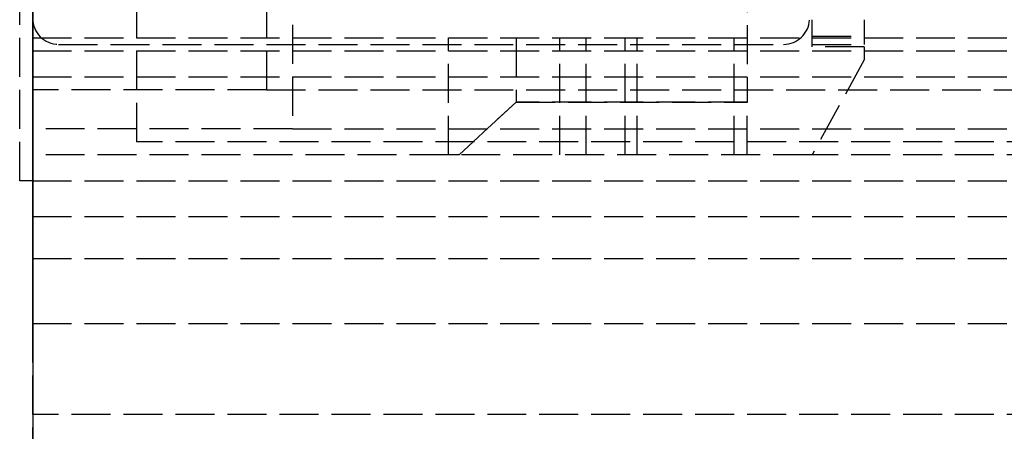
# Model space of a CAD drawing. Header units: millimetres. Extents: x 0 to 2050, y -94 to 94.
# Tile 3 of 13: x 0 to 37, y -21 to -5. Entities that reach past the tile are written whole.
import ezdxf

# ---------------------------------------------------------------- set-up
doc = ezdxf.new("R2010")
doc.units = ezdxf.units.MM
doc.header["$LTSCALE"] = 10
doc.linetypes.add('ALLCAD_Strich', pattern=[0.2, 0.15, -0.05])
doc.layers.add('BESCH_KONT_sich_schn_grun_2d', color=10, linetype='Continuous')
doc.layers.add('BESCH_KONT_sich_schn_seit_2d', color=160, linetype='Continuous')

msp = doc.modelspace()

# ---------------------------------------------------------------- linework, layer by layer
at = {"layer": 'BESCH_KONT_sich_schn_grun_2d', "linetype": 'ALLCAD_Strich'}
for p, q in [((0, 94), (0, -94)), ((-0.5, -11), (-0.5, 11)), ((4, 10), (4, -10)), ((10, 9), (10, -9)), ((27.5, -3.016), (27.5, -7.976)), ((9, -4), (9, -7.5)), ((30, -5.85), (30, -4.8)), ((32, -4.8), (32, -5.75)), ((0, -5.5), (2050, -5.5)), ((16, -10), (16, -5.5)), ((18.611, -5.5), (18.611, -7.976)), ((20.287, -10), (20.287, -5.5)), ((21.304, -10), (21.304, -5.5)), ((22.803, -10), (22.803, -5.5)), ((23.261, -10), (23.261, -5.5)), ((27, -10), (27, -5.5)), ((30, -5.44), (32, -5.44)), ((0, -6), (172, -6)), ((1, -5.75), (28.901, -5.75)), ((30, -5.75), (32, -5.75)), ((32, -5.85), (30, -5.85)), ((32, -5.85), (32, -6.35)), ((32, -6.35), (30, -10)), ((0, -7), (2050, -7)), ((9, -7.5), (0, -7.5)), ((9, -7.5), (103, -7.5)), ((18.611, -7.976), (16.413, -10)), ((16.413, -10), (18.611, -7.976)), ((27.5, -7.976), (18.611, -7.976)), ((18.611, -7.976), (27.5, -7.976)), ((27.5, -10), (27.5, -7.976)), ((10, -9), (0, -9)), ((10, -9), (1055, -9)), ((103, -9.5), (4, -9.5)), ((16, -10), (0, -10)), ((4, -10), (0, -10)), ((16.413, -10), (16, -10)), ((30, -10), (16.413, -10)), ((105, -10), (30, -10)), ((0, -11), (-0.5, -11)), ((0, -11), (1055, -11)), ((0, -12.375), (2050, -12.375)), ((0, -14), (2050, -14)), ((0, -16.5), (2050, -16.5)), ((1055, -20), (0, -20))]:
    msp.add_line(p, q, dxfattribs=at)
for centre, start, end in [((1, -4.75), 180, 270), ((28.901, -4.75), 270, 357.134)]:
    msp.add_arc(centre, 1, start, end, dxfattribs=at)
at = {"layer": 'BESCH_KONT_sich_schn_seit_2d', "linetype": 'ALLCAD_Strich'}
for p, q in [((0, -94, 2368), (0, 94, 2368)), ((0, 94, 2418), (0, -94, 2418)), ((0, -16.5, 2368), (0, 16.5, 2368)), ((0, 12, 2350.5), (0, -12, 2350.5)), ((0, 12, 2346.5), (0, -12, 2346.5)), ((0, 12, 2350.5), (0, -12, 2350.5)), ((0, 12, 2346.5), (0, -12, 2346.5)), ((0, -11, 24.5), (0, 11, 24.5)), ((0, 11, 6.5), (0, -11, 6.5)), ((0, -10.5, 2341.5), (0, 10.5, 2341.5)), ((0, 10.5, 2353.3), (0, -10.5, 2353.3)), ((0, -10.5, 2345.3), (0, 10.5, 2345.3)), ((0, -10.5, 2342.8), (0, 10.5, 2342.8)), ((0, -10.5, 2345), (0, 10.5, 2345)), ((0, -10.5, 2349), (0, 10.5, 2349)), ((0, -10, 2301), (0, 10, 2301)), ((0, 10, 2301), (0, -10, 2301)), ((0, -10, 2331), (0, 10, 2331)), ((0, 10, 24), (0, -10, 24)), ((0, -10, 24), (0, 10, 24)), ((0, -9.5, 2330.5), (0, 9.5, 2330.5)), ((0, 9.5, 2307.5), (0, -9.5, 2307.5)), ((0, -9), (0, 9)), ((0, 9, 2), (0, -9, 2)), ((0, 9, 23), (0, -9, 23)), ((0, -9, 23.5), (0, 9, 23.5)), ((0, 7.5, 2320.5), (0, -7.5, 2320.5)), ((0, -7.5, 2312.5), (0, 7.5, 2312.5)), ((0, -7.5, 7.5), (0, 7.5, 7.5)), ((0, 7.5, 22), (0, -7.5, 22)), ((0, 7, 16), (0, -7, 16)), ((0, -6.635, 2345.876), (0, 6.635, 2345.876)), ((0, 0, 2345.5), (0, -8, 2345.5)), ((0, -0.001, 7), (0, -7, 7)), ((0, -10.5, 2342.25), (0, -2.727, 2342.25)), ((0, -5.44, 2344.804), (0, -2.89, 2342.376)), ((0, -3.016, 2363.3), (0, -7.976, 2358.4)), ((0, -7.976, 2347.2), (0, -3.016, 2342.3)), ((0, -5.4, 2338.483), (0, -3.303, 2334.7)), ((0, -4, 2363), (0, -6, 2363)), ((0, -6.5, 3.5), (0, -4, 3.5)), ((0, -4, 2347.5), (0, -10.5, 2347.5)), ((0, -5.5, 2346), (0, -4, 2346)), ((0, -5.5, 2351), (0, -4, 2351)), ((0, -5.5, 2344.5), (0, -4, 2344.5)), ((0, -5.5, 2352.5), (0, -4, 2352.5)), ((0, -4, 2328.5), (0, -7.5, 2328.5)), ((0, -5.75, 2365), (0, -4, 2365)), ((0, -4.5, 2335.5), (0, -6.5, 2335.5)), ((0, -4.5, 2353.737), (0, -10.5, 2353.737)), ((0, -10.5, 2351.312), (0, -4.5, 2351.312)), ((0, -4.5, 2356.7), (0, -10.5, 2356.7)), ((0, -4.5, 2350.742), (0, -10.5, 2350.742)), ((0, -10.5, 2349.5), (0, -4.5, 2349.5)), ((0, -4.5, 2349), (0, -10.5, 2349)), ((0, -4.5, 2345), (0, -10.5, 2345)), ((0, -4.5, 2352.5), (0, -5.5, 2352.5)), ((0, -4.5, 2344.5), (0, -5.5, 2344.5)), ((0, -4.5, 2351), (0, -5.5, 2351)), ((0, -4.5, 2346), (0, -5.5, 2346)), ((0, -8, 2353.5), (0, -4.5, 2353.5)), ((0, -5.5, 2363.5), (0, -4.75, 2363.5)), ((0, -5.5, 2365.5), (0, -4.75, 2365.5)), ((0, -4.8, 2363), (0, -4.8, 2361.537)), ((0, -4.8, 2363.5), (0, -4.8, 2363)), ((0, -4.8, 2361.537), (0, -4.8, 2360.5)), ((0, -4.8, 2363.5), (0, -4.8, 2365.5)), ((0, -7.632, 2339.798), (0, -5.4, 2338.483)), ((0, -6, 2363.5), (0, -5.5, 2363.5)), ((0, -5.5, 2363.5), (0, -5.5, 2365.5)), ((0, -14, 2365.5), (0, -5.5, 2365.5)), ((0, -5.5, 2358.4), (0, -7.976, 2358.4)), ((0, -5.5, 2354.556), (0, -10, 2354.556)), ((0, -10, 2356.024), (0, -5.5, 2356.024)), ((0, -5.5, 2356.024), (0, -5.5, 2354.556)), ((0, -5.5, 2356.024), (0, -5.5, 2358.4)), ((0, -5.5, 2353.587), (0, -5.5, 2354.556)), ((0, -5.5, 2353.587), (0, -5.5, 2353.55)), ((0, -7.976, 2347.2), (0, -5.5, 2347.2)), ((0, -5.5, 2349.576), (0, -10, 2349.576)), ((0, -5.5, 2347.2), (0, -5.5, 2349.576)), ((0, -5.5, 2351.044), (0, -5.5, 2352.013)), ((0, -5.5, 2352.05), (0, -5.5, 2352.013)), ((0, -5.5, 2351.044), (0, -5.5, 2349.576)), ((0, -10, 2351.044), (0, -5.5, 2351.044)), ((0, -10, 2353.587), (0, -5.5, 2353.587)), ((0, -10, 2352.013), (0, -5.5, 2352.013)), ((0, -10, 2353.55), (0, -5.5, 2353.55)), ((0, -10, 2352.05), (0, -5.5, 2352.05)), ((0, -5.5, 2347.2), (0, -5.5, 2344.5)), ((0, -5.5, 2352.5), (0, -5.5, 2352.05)), ((0, -10, 2351.5), (0, -5.5, 2351.5)), ((0, -10, 2354.1), (0, -5.5, 2354.1)), ((0, -10, 2353.717), (0, -5.5, 2353.717)), ((0, -10, 2354.489), (0, -5.5, 2354.489)), ((0, -10, 2354.6), (0, -5.5, 2354.6)), ((0, -10, 2351.883), (0, -5.5, 2351.883)), ((0, -10, 2351.111), (0, -5.5, 2351.111)), ((0, -10, 2351), (0, -5.5, 2351)), ((0, -5.5), (0, -5.5, 2)), ((0, -5.75, 2341.5), (0, -5.75, 2337.253)), ((0, -11.75, 2338.861), (0, -5.75, 2337.253)), ((0, -6, 2365), (0, -5.75, 2365)), ((0, -5.75, 2363.5), (0, -5.75, 2365.5)), ((0, -11.75, 2338.861), (0, -5.75, 2337.253)), ((0, -6.933, 2359.43), (0, -5.75, 2359.747)), ((0, -11.75, 2346), (0, -5.75, 2346)), ((0, -11.75, 2351), (0, -5.75, 2351)), ((0, -5.75, 2345.529), (0, -5.75, 2341.5)), ((0, -5.75, 2359.747), (0, -5.75, 2359.501)), ((0, -6.933, 2359.43), (0, -5.75, 2359.747)), ((0, -11.75, 2346), (0, -5.75, 2346)), ((0, -5.75, 2345.529), (0, -5.75, 2359.501)), ((0, -5.85, 2360.5), (0, -5.85, 2345.1)), ((0, -6, 2363), (0, -6, 2363.5)), ((0, -6, 2365), (0, -6, 2363.5)), ((0, -6.35, 2345.594), (0, -6.35, 2360.006)), ((0, -6.5, 2), (0, -6.5, 3.5)), ((0, -6.5, 2337.454), (0, -6.5, 2335.5)), ((0, -6.5, 2345.5), (0, -6.5, 2337.454)), ((0, -6.5, 2353.5), (0, -6.5, 2345.5)), ((0, -10.5, 2345.876), (0, -6.635, 2345.876)), ((0, -11.75, 2358.139), (0, -6.933, 2359.43)), ((0, -11.75, 2358.139), (0, -6.933, 2359.43)), ((0, -12.375, 2338.5), (0, -7, 2337)), ((0, -7, 2335), (0, -7, 2337)), ((0, -16.5, 2335), (0, -7, 2335)), ((0, -7, 16), (0, -7, 7)), ((0, -7.5, 2328.5), (0, -7.5, 2312.5)), ((0, -7.5, 22), (0, -7.5, 7.5)), ((0, -10.5, 2339.798), (0, -7.632, 2339.798)), ((0, -7.976, 2358.4), (0, -10, 2356.4)), ((0, -10, 2349.2), (0, -7.976, 2347.2)), ((0, -8, 2353.5), (0, -11.5, 2353.5)), ((0, -8, 2353.5), (0, -8, 2345.5)), ((0, -9, 6.5), (0, -9, 6)), ((0, -9, 6), (0, -11, 6)), ((0, -9), (0, -9, 2)), ((0, -9, 23), (0, -9, 6.5)), ((0, -9, 6.5), (0, -9, 23.5)), ((0, -9.5, 2307.5), (0, -9.5, 2330.5)), ((0, -9.98, 2301.004), (0, -9.98, 2301.006)), ((0, -9.982, 2301.006), (0, -9.982, 2301.004)), ((0, -9.983, 2301.003), (0, -9.983, 2301.003)), ((0, -9.983, 2301.008), (0, -9.983, 2301.008)), ((0, -9.983, 2301.001), (0, -9.983, 2301.001)), ((0, -9.983, 2301.009), (0, -9.983, 2301.009)), ((0, -9.984, 2301.006), (0, -9.984, 2301.004)), ((0, -9.986, 2301.004), (0, -9.986, 2301.006)), ((0, -9.987, 2301.009), (0, -9.987, 2301.001)), ((0, -9.987, 2301.001), (0, -9.989, 2301.001)), ((0, -9.991, 2301.009), (0, -9.987, 2301.009)), ((0, -9.989, 2301.007), (0, -9.99, 2301.007)), ((0, -9.99, 2301.005), (0, -9.989, 2301.005)), ((0, -9.989, 2301.005), (0, -9.989, 2301.007)), ((0, -9.989, 2301.001), (0, -9.989, 2301.004)), ((0, -9.989, 2301.004), (0, -9.991, 2301.004)), ((0, -9.991, 2301.006), (0, -9.991, 2301.006)), ((0, -9.993, 2301.006), (0, -9.993, 2301.007)), ((0, -9.994, 2301.004), (0, -9.994, 2301.006)), ((0, -9.995, 2301.006), (0, -9.995, 2301.004)), ((0, -9.997, 2301.001), (0, -9.996, 2301.001)), ((0, -9.996, 2301.009), (0, -9.997, 2301.009)), ((0, -9.997, 2301.003), (0, -9.997, 2301.003)), ((0, -9.997, 2301.008), (0, -9.997, 2301.008)), ((0, -9.998, 2301.006), (0, -9.998, 2301.004)), ((0, -10, 2331), (0, -10, 2301)), ((0, -20, 2331), (0, -10, 2331)), ((0, -10, 2301), (0, -10, 2331)), ((0, -10, 2356.024), (0, -10, 2354.556)), ((0, -10, 2356.4), (0, -10, 2356.024)), ((0, -10, 2349.576), (0, -10, 2349.2)), ((0, -10, 2353.55), (0, -10, 2352.05)), ((0, -10, 2351.044), (0, -10, 2349.576)), ((0, -10, 2354.556), (0, -10, 2353.587)), ((0, -10, 2353.55), (0, -10, 2353.587)), ((0, -10, 2352.013), (0, -10, 2352.05)), ((0, -10, 2352.013), (0, -10, 2351.044)), ((0, -10, 24), (0, -10, 7)), ((0, -10, 7), (0, -11, 7)), ((0, -11, 7), (0, -10, 7)), ((0, -10, 7), (0, -10, 24)), ((0, -11.75, 2351), (0, -10, 2351)), ((0, -10, 2301.004), (0, -10, 2301.006)), ((0, -10.5, 2342.807), (0, -10.495, 2342.807)), ((0, -10.5, 2342.802), (0, -10.495, 2342.802)), ((0, -10.5, 2342.803), (0, -10.495, 2342.803)), ((0, -10.495, 2342.803), (0, -10.495, 2342.8)), ((0, -10.5, 2342.805), (0, -10.495, 2342.805)), ((0, -10.495, 2342.803), (0, -10.495, 2342.805)), ((0, -10.5, 2342.808), (0, -10.495, 2342.808)), ((0, -10.495, 2342.808), (0, -10.495, 2342.805)), ((0, -10.5, 2342.806), (0, -10.495, 2342.806)), ((0, -10.5, 2342.808), (0, -10.495, 2342.808)), ((0, -10.5, 2342.806), (0, -10.495, 2342.806)), ((0, -10.5, 2342.805), (0, -10.495, 2342.805)), ((0, -10.5, 2342.803), (0, -10.495, 2342.803)), ((0, -10.5, 2342.8), (0, -10.495, 2342.8)), ((0, -10.5, 2342.804), (0, -10.495, 2342.804)), ((0, -10.5, 2342.805), (0, -10.495, 2342.805)), ((0, -10.5, 2342.805), (0, -10.495, 2342.805)), ((0, -10.5, 2346.602), (0, -10.5, 2345.876)), ((0, -10.5, 2342.25), (0, -10.5, 2345.876)), ((0, -10.5, 2342.25), (0, -10.5, 2341.5)), ((0, -10.5, 2353.737), (0, -10.5, 2351.312)), ((0, -10.5, 2356.7), (0, -10.5, 2353.737)), ((0, -10.5, 2350.742), (0, -10.5, 2346.602)), ((0, -10.5, 2341.5), (0, -10.5, 2339.798)), ((0, -10.5, 2351.312), (0, -10.5, 2350.742)), ((0, -11, 7), (0, -20, 7)), ((0, -11, 6), (0, -11, 6.5)), ((0, -11, 6.5), (0, -11, 24.5)), ((0, -11.5, 2350.5), (0, -11.5, 2352)), ((0, -11.5, 2352), (0, -11.5, 2353.5)), ((0, -11.75, 2353.5), (0, -12, 2353.5)), ((0, -11.75, 2353.5), (0, -12, 2353.5)), ((0, -11.75, 2343.5), (0, -12, 2343.5)), ((0, -11.75, 2338.861), (0, -11.75, 2358.139)), ((0, -11.75, 2343.5), (0, -12, 2343.5)), ((0, -12, 2343.5), (0, -12, 2353.5)), ((0, -12.375, 2339.5), (0, -14, 2339.5)), ((0, -12.375, 2339.5), (0, -12.375, 2338.5)), ((0, -14, 2339.5), (0, -14, 2365.5)), ((0, -16.5, 2368), (0, -16.5, 2335)), ((0, -20, 7), (0, -20, 2331))]:
    msp.add_line(p, q, dxfattribs=at)
at = {"layer": 'BESCH_KONT_sich_schn_seit_2d', "linetype": 'ALLCAD_Strich', "extrusion": (1, 0, 0)}
for centre, radius, start, end in [((-4.75, 2359.501), 1, 92.866, 180), ((-4.75, 2345.529), 1, 180, 226.3972), ((-9.983, 2301.006), 0.00271, 0, 90), ((-9.983, 2301.004), 0.00271, 270, 0), ((-9.983, 2301.006), 0.00116, 90, 180), ((-9.983, 2301.004), 0.00116, 180, 270), ((-9.99, 2301.006), 0.00093, 90, 180), ((-9.99, 2301.006), 0.00093, 180, 270), ((-9.996, 2301.006), 0.00271, 0, 90), ((-9.996, 2301.004), 0.00271, 270, 0), ((-9.997, 2301.006), 0.00116, 90, 180), ((-9.997, 2301.004), 0.00116, 180, 270)]:
    msp.add_arc(centre, radius, start, end, dxfattribs=at)
at = {"layer": 'BESCH_KONT_sich_schn_seit_2d', "linetype": 'ALLCAD_Strich', "extrusion": (-1, 0, 0)}
for centre, radius, start, end in [((9.983, 2301.004), 0.00116, 180, 270), ((9.983, 2301.006), 0.00116, 90, 180), ((9.983, 2301.004), 0.00271, 270, 0), ((9.983, 2301.006), 0.00271, 0, 90), ((9.991, 2301.006), 0.00217, 270, 360), ((9.991, 2301.007), 0.00217, 0, 90), ((9.997, 2301.004), 0.00116, 180, 270), ((9.997, 2301.006), 0.00116, 90, 180), ((9.997, 2301.004), 0.00271, 270, 0), ((9.997, 2301.006), 0.00271, 0, 90)]:
    msp.add_arc(centre, radius, start, end, dxfattribs=at)
at = {"layer": 'BESCH_KONT_sich_schn_seit_2d', "linetype": 'ALLCAD_Strich'}
for points, knots in [([(0, -7.984, 2347.208), (0, -7.624, 2347.381), (0, -7.283, 2347.589), (0, -6.624, 2348.081), (0, -6.312, 2348.372), (0, -5.901, 2348.836), (0, -5.764, 2349.009), (0, -5.508, 2349.368), (0, -5.391, 2349.555), (0, -5.181, 2349.93), (0, -5.088, 2350.118), (0, -4.93, 2350.482), (0, -4.864, 2350.658), (0, -4.679, 2351.218), (0, -4.6, 2351.594), (0, -4.513, 2352.244), (0, -4.5, 2352.522), (0, -4.5, 2352.75)], [17.94901, 17.94901, 17.94901, 17.94901, 19.093427, 19.093427, 20.362674, 20.362674, 21.03193, 21.03193, 21.701186, 21.701186, 22.370442, 22.370442, 23.039698, 23.039698, 24.647552, 24.647552, 26.164556, 26.164556, 26.164556, 26.164556]), ([(0, -10.5, 2346.602), (0, -10.124, 2346.611), (0, -9.74, 2346.655), (0, -8.93, 2346.829), (0, -8.505, 2346.969), (0, -8.062, 2347.171), (0, -8.023, 2347.189), (0, -7.984, 2347.208)], [15.435182, 15.435182, 15.435182, 15.435182, 16.554933, 16.554933, 17.82418, 17.82418, 17.94901, 17.94901, 17.94901, 17.94901])]:
    msp.add_open_spline(points, degree=3, knots=knots, dxfattribs=at)

doc.saveas('drawing.dxf')
